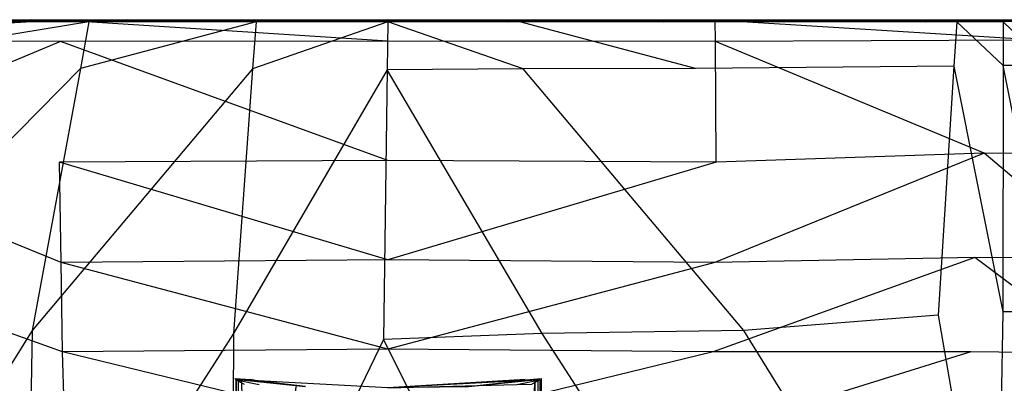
# Model space of a CAD drawing. Extents: x 0 to 0.285, y -0.31 to 0.
# Tile 11 of 14: x 0.101 to 0.216, y -0.042 to 0. Entities that reach past the tile are written whole.
import ezdxf

# ---------------------------------------------------------------- set-up
doc = ezdxf.new("R2010")
doc.units = 0
doc.layers.add('L1_URINAL_N_750700__1___REPLACE', color=7, linetype='CONTINUOUS')
doc.layers.add('L2_URINAL_N_750700__0___REPLACE', color=7, linetype='CONTINUOUS')

msp = doc.modelspace()

# ---------------------------------------------------------------- linework, layer by layer
at = {"layer": 'L1_URINAL_N_750700__1___REPLACE', "color": 8}
for points, invisible_edges in [([(0.126301, -0.041623, 0.160299), (0.126671, -0.041708, 0.161949), (0.125792, -0.094262, 0.166478), (0.126301, -0.041623, 0.160299)], 14), ([(0.125792, -0.094262, 0.166478), (0.126446, -0.041787, 0.157021), (0.126301, -0.041623, 0.160299), (0.125792, -0.094262, 0.166478)], 14), ([(0.126671, -0.041708, 0.161949), (0.126552, -0.089424, 0.170417), (0.125792, -0.094262, 0.166478), (0.126671, -0.041708, 0.161949)], 14), ([(0.126446, -0.041787, 0.157021), (0.125792, -0.094262, 0.166478), (0.125942, -0.099271, 0.162839), (0.126446, -0.041787, 0.157021)], 13), ([(0.126446, -0.041787, 0.157021), (0.125942, -0.099271, 0.162839), (0.126906, -0.104421, 0.15954), (0.126446, -0.041787, 0.157021)], 14), ([(0.128491, -0.041816, 0.161507), (0.126301, -0.041623, 0.160299), (0.12816, -0.041739, 0.16003), (0.128491, -0.041816, 0.161507)], 13), ([(0.126301, -0.041623, 0.160299), (0.128491, -0.041816, 0.161507), (0.126671, -0.041708, 0.161949), (0.126301, -0.041623, 0.160299)], 14), ([(0.12829, -0.041886, 0.157094), (0.126301, -0.041623, 0.160299), (0.126446, -0.041787, 0.157021), (0.12829, -0.041886, 0.157094)], 13), ([(0.126301, -0.041623, 0.160299), (0.12829, -0.041886, 0.157094), (0.12816, -0.041739, 0.16003), (0.126301, -0.041623, 0.160299)], 14), ([(0.129132, -0.042332, 0.154193), (0.126446, -0.041787, 0.157021), (0.127386, -0.042285, 0.153782), (0.129132, -0.042332, 0.154193)], 13), ([(0.126446, -0.041787, 0.157021), (0.129132, -0.042332, 0.154193), (0.12829, -0.041886, 0.157094), (0.126446, -0.041787, 0.157021)], 14), ([(0.126446, -0.041787, 0.157021), (0.126906, -0.104421, 0.15954), (0.127386, -0.042285, 0.153782), (0.126446, -0.041787, 0.157021)], 14), ([(0.126671, -0.041708, 0.161949), (0.12704, -0.041794, 0.163599), (0.126552, -0.089424, 0.170417), (0.126671, -0.041708, 0.161949)], 14), ([(0.12704, -0.041794, 0.163599), (0.129349, -0.085268, 0.174316), (0.126552, -0.089424, 0.170417), (0.12704, -0.041794, 0.163599)], 14), ([(0.12882, -0.041893, 0.162987), (0.126671, -0.041708, 0.161949), (0.128491, -0.041816, 0.161507), (0.12882, -0.041893, 0.162987)], 13), ([(0.126671, -0.041708, 0.161949), (0.12882, -0.041893, 0.162987), (0.12704, -0.041794, 0.163599), (0.126671, -0.041708, 0.161949)], 14), ([(0.134507, -0.042575, 0.166237), (0.12704, -0.041794, 0.163599), (0.12882, -0.041893, 0.162987), (0.134507, -0.042575, 0.166237)], 13), ([(0.12704, -0.041794, 0.163599), (0.134507, -0.042575, 0.166237), (0.133395, -0.042556, 0.16723), (0.12704, -0.041794, 0.163599)], 14), ([(0.133395, -0.042556, 0.16723), (0.129349, -0.085268, 0.174316), (0.12704, -0.041794, 0.163599), (0.133395, -0.042556, 0.16723)], 14), ([(0.128491, -0.041816, 0.161507), (0.12816, -0.041739, 0.16003), (0.144041, -0.042736, 0.157718), (0.128491, -0.041816, 0.161507)], 14), ([(0.12816, -0.041739, 0.16003), (0.12829, -0.041886, 0.157094), (0.144041, -0.042736, 0.157718), (0.12816, -0.041739, 0.16003)], 14), ([(0.144041, -0.042736, 0.157718), (0.12829, -0.041886, 0.157094), (0.129132, -0.042332, 0.154193), (0.144041, -0.042736, 0.157718)], 14), ([(0.12882, -0.041893, 0.162987), (0.128491, -0.041816, 0.161507), (0.144041, -0.042736, 0.157718), (0.12882, -0.041893, 0.162987)], 14), ([(0.134507, -0.042575, 0.166237), (0.12882, -0.041893, 0.162987), (0.144041, -0.042736, 0.157718), (0.134507, -0.042575, 0.166237)], 14), ([(0.159658, -0.041816, 0.161507), (0.144041, -0.042736, 0.157718), (0.159989, -0.041739, 0.16003), (0.159658, -0.041816, 0.161507)], 14), ([(0.159989, -0.041739, 0.16003), (0.144041, -0.042736, 0.157718), (0.159859, -0.041886, 0.157094), (0.159989, -0.041739, 0.16003)], 14), ([(0.159327, -0.041892, 0.162985), (0.144041, -0.042736, 0.157718), (0.159658, -0.041816, 0.161507), (0.159327, -0.041892, 0.162985)], 14), ([(0.144041, -0.042736, 0.157718), (0.159017, -0.042332, 0.154193), (0.159859, -0.041886, 0.157094), (0.144041, -0.042736, 0.157718)], 14), ([(0.153037, -0.042614, 0.166343), (0.144041, -0.042736, 0.157718), (0.159327, -0.041892, 0.162985), (0.153037, -0.042614, 0.166343)], 14), ([(0.161103, -0.041794, 0.163599), (0.153037, -0.042614, 0.166343), (0.159327, -0.041892, 0.162985), (0.161103, -0.041794, 0.163599)], 13), ([(0.153037, -0.042614, 0.166343), (0.161103, -0.041794, 0.163599), (0.154086, -0.042599, 0.167349), (0.153037, -0.042614, 0.166343)], 14), ([(0.161103, -0.041794, 0.163599), (0.158794, -0.085268, 0.174316), (0.154086, -0.042599, 0.167349), (0.161103, -0.041794, 0.163599)], 14), ([(0.161103, -0.041794, 0.163599), (0.161591, -0.089424, 0.170417), (0.158794, -0.085268, 0.174316), (0.161103, -0.041794, 0.163599)], 14), ([(0.161697, -0.041787, 0.157021), (0.159017, -0.042332, 0.154193), (0.160756, -0.042285, 0.153782), (0.161697, -0.041787, 0.157021)], 13), ([(0.159017, -0.042332, 0.154193), (0.161697, -0.041787, 0.157021), (0.159859, -0.041886, 0.157094), (0.159017, -0.042332, 0.154193)], 14), ([(0.161472, -0.041708, 0.161949), (0.159327, -0.041892, 0.162985), (0.159658, -0.041816, 0.161507), (0.161472, -0.041708, 0.161949)], 13), ([(0.159327, -0.041892, 0.162985), (0.161472, -0.041708, 0.161949), (0.161103, -0.041794, 0.163599), (0.159327, -0.041892, 0.162985)], 14), ([(0.161842, -0.041623, 0.160299), (0.159658, -0.041816, 0.161507), (0.159989, -0.041739, 0.16003), (0.161842, -0.041623, 0.160299)], 13), ([(0.159658, -0.041816, 0.161507), (0.161842, -0.041623, 0.160299), (0.161472, -0.041708, 0.161949), (0.159658, -0.041816, 0.161507)], 14), ([(0.161842, -0.041623, 0.160299), (0.159859, -0.041886, 0.157094), (0.161697, -0.041787, 0.157021), (0.161842, -0.041623, 0.160299)], 13), ([(0.159859, -0.041886, 0.157094), (0.161842, -0.041623, 0.160299), (0.159989, -0.041739, 0.16003), (0.159859, -0.041886, 0.157094)], 14), ([(0.161697, -0.041787, 0.157021), (0.160756, -0.042285, 0.153782), (0.161236, -0.104421, 0.15954), (0.161697, -0.041787, 0.157021)], 14), ([(0.161472, -0.041708, 0.161949), (0.161591, -0.089424, 0.170417), (0.161103, -0.041794, 0.163599), (0.161472, -0.041708, 0.161949)], 14), ([(0.161697, -0.041787, 0.157021), (0.161236, -0.104421, 0.15954), (0.162201, -0.099271, 0.162839), (0.161697, -0.041787, 0.157021)], 14), ([(0.161842, -0.041623, 0.160299), (0.16235, -0.094262, 0.166478), (0.161472, -0.041708, 0.161949), (0.161842, -0.041623, 0.160299)], 14), ([(0.161472, -0.041708, 0.161949), (0.16235, -0.094262, 0.166478), (0.161591, -0.089424, 0.170417), (0.161472, -0.041708, 0.161949)], 14), ([(0.161697, -0.041787, 0.157021), (0.16235, -0.094262, 0.166478), (0.161842, -0.041623, 0.160299), (0.161697, -0.041787, 0.157021)], 14), ([(0.16235, -0.094262, 0.166478), (0.161697, -0.041787, 0.157021), (0.162201, -0.099271, 0.162839), (0.16235, -0.094262, 0.166478)], 13)]:
    msp.add_3dface(points, dxfattribs=dict(at, invisible_edges=invisible_edges))
at = {"layer": 'L2_URINAL_N_750700__0___REPLACE', "color": 8}
for points, invisible_edges in [([(0.010199, -0.000038, 0.376673), (0.142888, -0.00012, 0.265393), (0.005007, -0.000117, 0.271417), (0.010199, -0.000038, 0.376673)], 14), ([(0.005007, -0.000117, 0.271417), (0.142888, -0.00012, 0.265393), (0.010794, -0.000163, 0.195342), (0.005007, -0.000117, 0.271417)], 14), ([(0.010862, -0.000013, 0.410638), (0.142888, -0.00012, 0.265393), (0.010199, -0.000038, 0.376673), (0.010862, -0.000013, 0.410638)], 14), ([(0.142888, -0.00012, 0.265393), (0.024765, -0.00019, 0.14093), (0.010794, -0.000163, 0.195342), (0.142888, -0.00012, 0.265393)], 14), ([(0.015707, -0.000001, 0.43407), (0.142888, -0.00012, 0.265393), (0.010862, -0.000013, 0.410638), (0.015707, -0.000001, 0.43407)], 14), ([(0.019573, -0.000001, 0.447984), (0.142888, -0.00012, 0.265393), (0.015707, -0.000001, 0.43407), (0.019573, -0.000001, 0.447984)], 14), ([(0.026556, -0.00001, 0.465235), (0.142888, -0.00012, 0.265393), (0.019573, -0.000001, 0.447984), (0.026556, -0.00001, 0.465235)], 14), ([(0.142888, -0.00012, 0.265393), (0.039562, -0.000206, 0.10369), (0.024765, -0.00019, 0.14093), (0.142888, -0.00012, 0.265393)], 14), ([(0.036668, -0.000024, 0.479477), (0.142888, -0.00012, 0.265393), (0.026556, -0.00001, 0.465235), (0.036668, -0.000024, 0.479477)], 14), ([(0.043246, -0.000031, 0.485294), (0.142888, -0.00012, 0.265393), (0.036668, -0.000024, 0.479477), (0.043246, -0.000031, 0.485294)], 14), ([(0.142888, -0.00012, 0.265393), (0.060599, -0.00022, 0.069775), (0.039562, -0.000206, 0.10369), (0.142888, -0.00012, 0.265393)], 14), ([(0.051145, -0.000036, 0.490249), (0.142888, -0.00012, 0.265393), (0.043246, -0.000031, 0.485294), (0.051145, -0.000036, 0.490249)], 14), ([(0.06013, -0.000039, 0.494312), (0.142888, -0.00012, 0.265393), (0.051145, -0.000036, 0.490249), (0.06013, -0.000039, 0.494312)], 14), ([(0.069366, -0.00004, 0.497611), (0.142888, -0.00012, 0.265393), (0.06013, -0.000039, 0.494312), (0.069366, -0.00004, 0.497611)], 14), ([(0.142888, -0.00012, 0.265393), (0.071597, -0.000226, 0.053169), (0.060599, -0.00022, 0.069775), (0.142888, -0.00012, 0.265393)], 14), ([(0.106082, -0.000038, 0.510862), (0.067938, -0.000038, 0.502289), (0.068982, -0.002368, 0.50253), (0.106082, -0.000038, 0.510862)], 14), ([(0.067938, -0.000038, 0.502289), (0.106811, -0.00004, 0.506027), (0.069366, -0.00004, 0.497611), (0.067938, -0.000038, 0.502289)], 13), ([(0.106811, -0.00004, 0.506027), (0.067938, -0.000038, 0.502289), (0.106082, -0.000038, 0.510862), (0.106811, -0.00004, 0.506027)], 14), ([(0.106082, -0.000038, 0.510862), (0.068982, -0.002368, 0.50253), (0.106063, -0.002528, 0.510901), (0.106082, -0.000038, 0.510862)], 14), ([(0.106811, -0.00004, 0.506027), (0.142888, -0.00012, 0.265393), (0.069366, -0.00004, 0.497611), (0.106811, -0.00004, 0.506027)], 14), ([(0.142888, -0.00012, 0.265393), (0.076663, -0.000229, 0.046376), (0.071597, -0.000226, 0.053169), (0.142888, -0.00012, 0.265393)], 14), ([(0.142888, -0.00012, 0.265393), (0.081705, -0.000232, 0.040124), (0.076663, -0.000229, 0.046376), (0.142888, -0.00012, 0.265393)], 14), ([(0.112049, -0.000243, 0.013712), (0.078047, -0.000233, 0.036777), (0.081705, -0.000232, 0.040124), (0.112049, -0.000243, 0.013712)], 14), ([(0.109362, -0.000245, 0.00952), (0.078374, -0.005376, 0.037164), (0.078047, -0.000233, 0.036777), (0.109362, -0.000245, 0.00952)], 14), ([(0.078047, -0.000233, 0.036777), (0.112049, -0.000243, 0.013712), (0.109362, -0.000245, 0.00952), (0.078047, -0.000233, 0.036777)], 13), ([(0.109362, -0.000245, 0.00952), (0.108365, -0.005652, 0.01089), (0.078374, -0.005376, 0.037164), (0.109362, -0.000245, 0.00952)], 14), ([(0.142888, -0.00012, 0.265393), (0.112049, -0.000243, 0.013712), (0.081705, -0.000232, 0.040124), (0.142888, -0.00012, 0.265393)], 14), ([(0.144071, -0.002496, 0.513377), (0.106082, -0.000038, 0.510862), (0.106063, -0.002528, 0.510901), (0.144071, -0.002496, 0.513377)], 14), ([(0.144071, -0.000036, 0.513272), (0.106082, -0.000038, 0.510862), (0.144071, -0.002496, 0.513377), (0.144071, -0.000036, 0.513272)], 14), ([(0.144071, -0.000038, 0.508391), (0.106082, -0.000038, 0.510862), (0.144071, -0.000036, 0.513272), (0.144071, -0.000038, 0.508391)], 14), ([(0.106082, -0.000038, 0.510862), (0.144071, -0.000038, 0.508391), (0.106811, -0.00004, 0.506027), (0.106082, -0.000038, 0.510862)], 13), ([(0.144071, -0.000038, 0.508391), (0.142888, -0.00012, 0.265393), (0.106811, -0.00004, 0.506027), (0.144071, -0.000038, 0.508391)], 14), ([(0.128756, -0.000248, 0.001807), (0.108365, -0.005652, 0.01089), (0.109362, -0.000245, 0.00952), (0.128756, -0.000248, 0.001807)], 14), ([(0.128756, -0.000248, 0.001807), (0.128363, -0.005709, 0.002826), (0.108365, -0.005652, 0.01089), (0.128756, -0.000248, 0.001807)], 14), ([(0.130024, -0.000246, 0.006564), (0.109362, -0.000245, 0.00952), (0.112049, -0.000243, 0.013712), (0.130024, -0.000246, 0.006564)], 14), ([(0.109362, -0.000245, 0.00952), (0.130024, -0.000246, 0.006564), (0.128756, -0.000248, 0.001807), (0.109362, -0.000245, 0.00952)], 13), ([(0.142888, -0.00012, 0.265393), (0.130024, -0.000246, 0.006564), (0.112049, -0.000243, 0.013712), (0.142888, -0.00012, 0.265393)], 14), ([(0.144071, -0.000249), (0.128363, -0.005709, 0.002826), (0.128756, -0.000248, 0.001807), (0.144071, -0.000249)], 14), ([(0.144071, -0.000249), (0.143992, -0.005812, 0.00049), (0.128363, -0.005709, 0.002826), (0.144071, -0.000249)], 14), ([(0.128756, -0.000248, 0.001807), (0.144071, -0.000246, 0.004906), (0.144071, -0.000249), (0.128756, -0.000248, 0.001807)], 13), ([(0.144071, -0.000246, 0.004906), (0.128756, -0.000248, 0.001807), (0.130024, -0.000246, 0.006564), (0.144071, -0.000246, 0.004906)], 14), ([(0.142888, -0.00012, 0.265393), (0.144071, -0.000246, 0.004906), (0.130024, -0.000246, 0.006564), (0.142888, -0.00012, 0.265393)], 14), ([(0.26857, -0.000001, 0.447984), (0.272436, -0.000001, 0.43407), (0.142888, -0.00012, 0.265393), (0.26857, -0.000001, 0.447984)], 14), ([(0.261587, -0.00001, 0.465235), (0.26857, -0.000001, 0.447984), (0.142888, -0.00012, 0.265393), (0.261587, -0.00001, 0.465235)], 14), ([(0.272436, -0.000001, 0.43407), (0.277281, -0.000013, 0.410638), (0.142888, -0.00012, 0.265393), (0.272436, -0.000001, 0.43407)], 14), ([(0.251474, -0.000024, 0.479477), (0.261587, -0.00001, 0.465235), (0.142888, -0.00012, 0.265393), (0.251474, -0.000024, 0.479477)], 14), ([(0.277281, -0.000013, 0.410638), (0.277943, -0.000038, 0.376744), (0.142888, -0.00012, 0.265393), (0.277281, -0.000013, 0.410638)], 14), ([(0.244897, -0.000031, 0.485294), (0.251474, -0.000024, 0.479477), (0.142888, -0.00012, 0.265393), (0.244897, -0.000031, 0.485294)], 14), ([(0.236997, -0.000036, 0.490249), (0.244897, -0.000031, 0.485294), (0.142888, -0.00012, 0.265393), (0.236997, -0.000036, 0.490249)], 14), ([(0.228013, -0.000039, 0.494312), (0.236997, -0.000036, 0.490249), (0.142888, -0.00012, 0.265393), (0.228013, -0.000039, 0.494312)], 14), ([(0.277943, -0.000038, 0.376744), (0.279998, -0.000117, 0.271488), (0.142888, -0.00012, 0.265393), (0.277943, -0.000038, 0.376744)], 14), ([(0.144071, -0.000038, 0.508391), (0.181332, -0.00004, 0.506027), (0.142888, -0.00012, 0.265393), (0.144071, -0.000038, 0.508391)], 14), ([(0.218777, -0.00004, 0.497611), (0.228013, -0.000039, 0.494312), (0.142888, -0.00012, 0.265393), (0.218777, -0.00004, 0.497611)], 14), ([(0.181332, -0.00004, 0.506027), (0.218777, -0.00004, 0.497611), (0.142888, -0.00012, 0.265393), (0.181332, -0.00004, 0.506027)], 14), ([(0.279998, -0.000117, 0.271488), (0.274206, -0.000163, 0.195342), (0.142888, -0.00012, 0.265393), (0.279998, -0.000117, 0.271488)], 14), ([(0.142888, -0.00012, 0.265393), (0.206437, -0.000232, 0.040124), (0.176093, -0.000243, 0.013712), (0.142888, -0.00012, 0.265393)], 14), ([(0.142888, -0.00012, 0.265393), (0.245377, -0.000206, 0.103535), (0.227452, -0.00022, 0.069636), (0.142888, -0.00012, 0.265393)], 14), ([(0.142888, -0.00012, 0.265393), (0.158119, -0.000246, 0.006564), (0.144071, -0.000246, 0.004906), (0.142888, -0.00012, 0.265393)], 14), ([(0.142888, -0.00012, 0.265393), (0.274206, -0.000163, 0.195342), (0.260235, -0.00019, 0.14093), (0.142888, -0.00012, 0.265393)], 14), ([(0.142888, -0.00012, 0.265393), (0.216545, -0.000226, 0.053169), (0.21148, -0.000229, 0.046376), (0.142888, -0.00012, 0.265393)], 14), ([(0.142888, -0.00012, 0.265393), (0.260235, -0.00019, 0.14093), (0.245377, -0.000206, 0.103535), (0.142888, -0.00012, 0.265393)], 14), ([(0.142888, -0.00012, 0.265393), (0.21148, -0.000229, 0.046376), (0.206437, -0.000232, 0.040124), (0.142888, -0.00012, 0.265393)], 14), ([(0.142888, -0.00012, 0.265393), (0.176093, -0.000243, 0.013712), (0.158119, -0.000246, 0.006564), (0.142888, -0.00012, 0.265393)], 14), ([(0.142888, -0.00012, 0.265393), (0.227452, -0.00022, 0.069636), (0.216545, -0.000226, 0.053169), (0.142888, -0.00012, 0.265393)], 14), ([(0.159778, -0.00571, 0.002825), (0.143992, -0.005812, 0.00049), (0.144071, -0.000249), (0.159778, -0.00571, 0.002825)], 14), ([(0.182061, -0.000038, 0.510862), (0.144071, -0.000036, 0.513272), (0.144071, -0.002496, 0.513377), (0.182061, -0.000038, 0.510862)], 14), ([(0.182061, -0.000038, 0.510862), (0.144071, -0.000038, 0.508391), (0.144071, -0.000036, 0.513272), (0.182061, -0.000038, 0.510862)], 14), ([(0.182079, -0.002528, 0.510901), (0.182061, -0.000038, 0.510862), (0.144071, -0.002496, 0.513377), (0.182079, -0.002528, 0.510901)], 14), ([(0.144071, -0.000038, 0.508391), (0.182061, -0.000038, 0.510862), (0.181332, -0.00004, 0.506027), (0.144071, -0.000038, 0.508391)], 13), ([(0.144071, -0.000246, 0.004906), (0.159386, -0.000248, 0.001807), (0.144071, -0.000249), (0.144071, -0.000246, 0.004906)], 13), ([(0.159386, -0.000248, 0.001807), (0.144071, -0.000246, 0.004906), (0.158119, -0.000246, 0.006564), (0.159386, -0.000248, 0.001807)], 14), ([(0.159778, -0.00571, 0.002825), (0.144071, -0.000249), (0.159386, -0.000248, 0.001807), (0.159778, -0.00571, 0.002825)], 14), ([(0.17878, -0.000245, 0.00952), (0.158119, -0.000246, 0.006564), (0.176093, -0.000243, 0.013712), (0.17878, -0.000245, 0.00952)], 14), ([(0.158119, -0.000246, 0.006564), (0.17878, -0.000245, 0.00952), (0.159386, -0.000248, 0.001807), (0.158119, -0.000246, 0.006564)], 13), ([(0.179776, -0.005653, 0.010889), (0.159386, -0.000248, 0.001807), (0.17878, -0.000245, 0.00952), (0.179776, -0.005653, 0.010889)], 14), ([(0.179776, -0.005653, 0.010889), (0.159778, -0.00571, 0.002825), (0.159386, -0.000248, 0.001807), (0.179776, -0.005653, 0.010889)], 14), ([(0.210095, -0.000233, 0.036777), (0.176093, -0.000243, 0.013712), (0.206437, -0.000232, 0.040124), (0.210095, -0.000233, 0.036777)], 14), ([(0.176093, -0.000243, 0.013712), (0.210095, -0.000233, 0.036777), (0.17878, -0.000245, 0.00952), (0.176093, -0.000243, 0.013712)], 13), ([(0.210095, -0.000233, 0.036777), (0.209768, -0.005376, 0.037164), (0.17878, -0.000245, 0.00952), (0.210095, -0.000233, 0.036777)], 14), ([(0.209768, -0.005376, 0.037164), (0.179776, -0.005653, 0.010889), (0.17878, -0.000245, 0.00952), (0.209768, -0.005376, 0.037164)], 14), ([(0.181332, -0.00004, 0.506027), (0.220205, -0.000038, 0.502289), (0.218777, -0.00004, 0.497611), (0.181332, -0.00004, 0.506027)], 13), ([(0.220205, -0.000038, 0.502289), (0.181332, -0.00004, 0.506027), (0.182061, -0.000038, 0.510862), (0.220205, -0.000038, 0.502289)], 14), ([(0.219161, -0.002368, 0.50253), (0.182061, -0.000038, 0.510862), (0.182079, -0.002528, 0.510901), (0.219161, -0.002368, 0.50253)], 14), ([(0.220205, -0.000038, 0.502289), (0.182061, -0.000038, 0.510862), (0.219161, -0.002368, 0.50253), (0.220205, -0.000038, 0.502289)], 14), ([(0.215468, -0.000231, 0.043438), (0.206437, -0.000232, 0.040124), (0.21148, -0.000229, 0.046376), (0.215468, -0.000231, 0.043438)], 14), ([(0.206437, -0.000232, 0.040124), (0.215468, -0.000231, 0.043438), (0.210095, -0.000233, 0.036777), (0.206437, -0.000232, 0.040124)], 13), ([(0.210095, -0.000233, 0.036777), (0.215466, -0.005316, 0.044172), (0.209768, -0.005376, 0.037164), (0.210095, -0.000233, 0.036777)], 14), ([(0.215468, -0.000231, 0.043438), (0.215466, -0.005316, 0.044172), (0.210095, -0.000233, 0.036777), (0.215468, -0.000231, 0.043438)], 14), ([(0.22067, -0.000228, 0.050415), (0.21148, -0.000229, 0.046376), (0.216545, -0.000226, 0.053169), (0.22067, -0.000228, 0.050415)], 14), ([(0.21148, -0.000229, 0.046376), (0.22067, -0.000228, 0.050415), (0.215468, -0.000231, 0.043438), (0.21148, -0.000229, 0.046376)], 13), ([(0.215468, -0.000231, 0.043438), (0.220743, -0.005306, 0.05125), (0.215466, -0.005316, 0.044172), (0.215468, -0.000231, 0.043438)], 13), ([(0.220743, -0.005306, 0.05125), (0.215468, -0.000231, 0.043438), (0.22067, -0.000228, 0.050415), (0.220743, -0.005306, 0.05125)], 14), ([(0.106063, -0.002528, 0.510901), (0.068982, -0.002368, 0.50253), (0.074849, -0.01547, 0.503887), (0.106063, -0.002528, 0.510901)], 14), ([(0.106063, -0.002528, 0.510901), (0.074849, -0.01547, 0.503887), (0.10596, -0.016534, 0.511123), (0.106063, -0.002528, 0.510901)], 14), ([(0.144071, -0.016329, 0.513969), (0.106063, -0.002528, 0.510901), (0.10596, -0.016534, 0.511123), (0.144071, -0.016329, 0.513969)], 14), ([(0.144071, -0.002496, 0.513377), (0.106063, -0.002528, 0.510901), (0.144071, -0.016329, 0.513969), (0.144071, -0.002496, 0.513377)], 14), ([(0.182079, -0.002528, 0.510901), (0.144071, -0.002496, 0.513377), (0.144071, -0.016329, 0.513969), (0.182079, -0.002528, 0.510901)], 14), ([(0.182182, -0.016534, 0.511123), (0.182079, -0.002528, 0.510901), (0.144071, -0.016329, 0.513969), (0.182182, -0.016534, 0.511123)], 14), ([(0.219161, -0.002368, 0.50253), (0.182079, -0.002528, 0.510901), (0.213294, -0.01547, 0.503887), (0.219161, -0.002368, 0.50253)], 14), ([(0.213294, -0.01547, 0.503887), (0.182079, -0.002528, 0.510901), (0.182182, -0.016534, 0.511123), (0.213294, -0.01547, 0.503887)], 14), ([(0.228268, -0.01563, 0.49835), (0.219161, -0.002368, 0.50253), (0.213294, -0.01547, 0.503887), (0.228268, -0.01563, 0.49835)], 14), ([(0.108365, -0.005652, 0.01089), (0.080214, -0.034291, 0.039338), (0.078374, -0.005376, 0.037164), (0.108365, -0.005652, 0.01089)], 14), ([(0.108365, -0.005652, 0.01089), (0.102756, -0.036058, 0.018596), (0.080214, -0.034291, 0.039338), (0.108365, -0.005652, 0.01089)], 14), ([(0.128363, -0.005709, 0.002826), (0.102756, -0.036058, 0.018596), (0.108365, -0.005652, 0.01089), (0.128363, -0.005709, 0.002826)], 14), ([(0.128363, -0.005709, 0.002826), (0.126149, -0.03642, 0.008552), (0.102756, -0.036058, 0.018596), (0.128363, -0.005709, 0.002826)], 14), ([(0.143992, -0.005812, 0.00049), (0.126149, -0.03642, 0.008552), (0.128363, -0.005709, 0.002826), (0.143992, -0.005812, 0.00049)], 14), ([(0.161978, -0.036421, 0.008549), (0.143992, -0.005812, 0.00049), (0.159778, -0.00571, 0.002825), (0.161978, -0.036421, 0.008549)], 14), ([(0.185375, -0.036061, 0.018586), (0.159778, -0.00571, 0.002825), (0.179776, -0.005653, 0.010889), (0.185375, -0.036061, 0.018586)], 14), ([(0.185375, -0.036061, 0.018586), (0.161978, -0.036421, 0.008549), (0.159778, -0.00571, 0.002825), (0.185375, -0.036061, 0.018586)], 14), ([(0.209768, -0.005376, 0.037164), (0.207928, -0.034291, 0.039338), (0.179776, -0.005653, 0.010889), (0.209768, -0.005376, 0.037164)], 14), ([(0.207928, -0.034291, 0.039338), (0.185375, -0.036061, 0.018586), (0.179776, -0.005653, 0.010889), (0.207928, -0.034291, 0.039338)], 14), ([(0.209768, -0.005376, 0.037164), (0.215455, -0.033913, 0.0483), (0.207928, -0.034291, 0.039338), (0.209768, -0.005376, 0.037164)], 14), ([(0.215466, -0.005316, 0.044172), (0.215455, -0.033913, 0.0483), (0.209768, -0.005376, 0.037164), (0.215466, -0.005316, 0.044172)], 14), ([(0.215466, -0.005316, 0.044172), (0.221152, -0.03386, 0.055943), (0.215455, -0.033913, 0.0483), (0.215466, -0.005316, 0.044172)], 13), ([(0.221152, -0.03386, 0.055943), (0.215466, -0.005316, 0.044172), (0.220743, -0.005306, 0.05125), (0.221152, -0.03386, 0.055943)], 14), ([(0.143992, -0.005812, 0.00049), (0.143543, -0.037097, 0.003248), (0.126149, -0.03642, 0.008552), (0.143992, -0.005812, 0.00049)], 14), ([(0.161978, -0.036421, 0.008549), (0.143543, -0.037097, 0.003248), (0.143992, -0.005812, 0.00049), (0.161978, -0.036421, 0.008549)], 14), ([(0.10614, -0.028171, 0.511235), (0.10596, -0.016534, 0.511123), (0.074849, -0.01547, 0.503887), (0.10614, -0.028171, 0.511235)], 14), ([(0.10614, -0.028171, 0.511235), (0.074849, -0.01547, 0.503887), (0.075961, -0.027614, 0.503861), (0.10614, -0.028171, 0.511235)], 14), ([(0.213294, -0.01547, 0.503887), (0.182003, -0.028171, 0.511235), (0.212182, -0.027614, 0.503861), (0.213294, -0.01547, 0.503887)], 14), ([(0.213294, -0.01547, 0.503887), (0.182182, -0.016534, 0.511123), (0.182003, -0.028171, 0.511235), (0.213294, -0.01547, 0.503887)], 14), ([(0.227626, -0.027683, 0.497983), (0.213294, -0.01547, 0.503887), (0.212182, -0.027614, 0.503861), (0.227626, -0.027683, 0.497983)], 14), ([(0.228268, -0.01563, 0.49835), (0.213294, -0.01547, 0.503887), (0.227626, -0.027683, 0.497983), (0.228268, -0.01563, 0.49835)], 14), ([(0.144071, -0.016329, 0.513969), (0.10596, -0.016534, 0.511123), (0.144071, -0.02787, 0.514345), (0.144071, -0.016329, 0.513969)], 14), ([(0.144071, -0.02787, 0.514345), (0.10596, -0.016534, 0.511123), (0.10614, -0.028171, 0.511235), (0.144071, -0.02787, 0.514345)], 14), ([(0.182182, -0.016534, 0.511123), (0.144071, -0.016329, 0.513969), (0.144071, -0.02787, 0.514345), (0.182182, -0.016534, 0.511123)], 14), ([(0.182182, -0.016534, 0.511123), (0.144071, -0.02787, 0.514345), (0.182003, -0.028171, 0.511235), (0.182182, -0.016534, 0.511123)], 14), ([(0.106312, -0.038556, 0.511326), (0.10614, -0.028171, 0.511235), (0.075961, -0.027614, 0.503861), (0.106312, -0.038556, 0.511326)], 14), ([(0.106312, -0.038556, 0.511326), (0.075961, -0.027614, 0.503861), (0.076422, -0.038525, 0.50357), (0.106312, -0.038556, 0.511326)], 14), ([(0.144071, -0.02787, 0.514345), (0.10614, -0.028171, 0.511235), (0.144071, -0.038221, 0.514674), (0.144071, -0.02787, 0.514345)], 14), ([(0.144071, -0.038221, 0.514674), (0.10614, -0.028171, 0.511235), (0.106312, -0.038556, 0.511326), (0.144071, -0.038221, 0.514674)], 14), ([(0.182003, -0.028171, 0.511235), (0.144071, -0.02787, 0.514345), (0.144071, -0.038221, 0.514674), (0.182003, -0.028171, 0.511235)], 14), ([(0.182003, -0.028171, 0.511235), (0.144071, -0.038221, 0.514674), (0.181831, -0.038556, 0.511326), (0.182003, -0.028171, 0.511235)], 14), ([(0.212182, -0.027614, 0.503861), (0.181831, -0.038556, 0.511326), (0.21172, -0.038525, 0.50357), (0.212182, -0.027614, 0.503861)], 14), ([(0.212182, -0.027614, 0.503861), (0.182003, -0.028171, 0.511235), (0.181831, -0.038556, 0.511326), (0.212182, -0.027614, 0.503861)], 14), ([(0.227073, -0.038783, 0.497599), (0.212182, -0.027614, 0.503861), (0.21172, -0.038525, 0.50357), (0.227073, -0.038783, 0.497599)], 14), ([(0.227626, -0.027683, 0.497983), (0.212182, -0.027614, 0.503861), (0.227073, -0.038783, 0.497599), (0.227626, -0.027683, 0.497983)], 14), ([(0.215455, -0.033913, 0.0483), (0.214716, -0.073082, 0.05832), (0.207928, -0.034291, 0.039338), (0.215455, -0.033913, 0.0483)], 14), ([(0.214716, -0.073082, 0.05832), (0.221152, -0.03386, 0.055943), (0.220106, -0.075338, 0.066197), (0.214716, -0.073082, 0.05832)], 13), ([(0.221152, -0.03386, 0.055943), (0.214716, -0.073082, 0.05832), (0.215455, -0.033913, 0.0483), (0.221152, -0.03386, 0.055943)], 14), ([(0.102756, -0.036058, 0.018596), (0.080131, -0.072435, 0.050729), (0.080214, -0.034291, 0.039338), (0.102756, -0.036058, 0.018596)], 14), ([(0.208011, -0.072435, 0.050729), (0.185375, -0.036061, 0.018586), (0.207928, -0.034291, 0.039338), (0.208011, -0.072435, 0.050729)], 14), ([(0.207928, -0.034291, 0.039338), (0.214716, -0.073082, 0.05832), (0.208011, -0.072435, 0.050729), (0.207928, -0.034291, 0.039338)], 14), ([(0.102756, -0.036058, 0.018596), (0.102158, -0.073601, 0.03095), (0.080131, -0.072435, 0.050729), (0.102756, -0.036058, 0.018596)], 14), ([(0.126149, -0.03642, 0.008552), (0.102158, -0.073601, 0.03095), (0.102756, -0.036058, 0.018596), (0.126149, -0.03642, 0.008552)], 14), ([(0.126149, -0.03642, 0.008552), (0.125996, -0.073693, 0.020834), (0.102158, -0.073601, 0.03095), (0.126149, -0.03642, 0.008552)], 14), ([(0.143543, -0.037097, 0.003248), (0.125996, -0.073693, 0.020834), (0.126149, -0.03642, 0.008552), (0.143543, -0.037097, 0.003248)], 14), ([(0.16208, -0.0737, 0.020812), (0.143543, -0.037097, 0.003248), (0.161978, -0.036421, 0.008549), (0.16208, -0.0737, 0.020812)], 14), ([(0.185977, -0.073602, 0.030944), (0.161978, -0.036421, 0.008549), (0.185375, -0.036061, 0.018586), (0.185977, -0.073602, 0.030944)], 14), ([(0.185977, -0.073602, 0.030944), (0.16208, -0.0737, 0.020812), (0.161978, -0.036421, 0.008549), (0.185977, -0.073602, 0.030944)], 14), ([(0.208011, -0.072435, 0.050729), (0.185977, -0.073602, 0.030944), (0.185375, -0.036061, 0.018586), (0.208011, -0.072435, 0.050729)], 14), ([(0.144537, -0.07422, 0.015175), (0.125996, -0.073693, 0.020834), (0.143543, -0.037097, 0.003248), (0.144537, -0.07422, 0.015175)], 14), ([(0.16208, -0.0737, 0.020812), (0.144537, -0.07422, 0.015175), (0.143543, -0.037097, 0.003248), (0.16208, -0.0737, 0.020812)], 14), ([(0.10657, -0.04792, 0.511338), (0.106312, -0.038556, 0.511326), (0.076422, -0.038525, 0.50357), (0.10657, -0.04792, 0.511338)], 14), ([(0.10657, -0.04792, 0.511338), (0.076422, -0.038525, 0.50357), (0.076991, -0.048727, 0.503345), (0.10657, -0.04792, 0.511338)], 14), ([(0.144071, -0.038221, 0.514674), (0.106312, -0.038556, 0.511326), (0.144071, -0.047716, 0.514896), (0.144071, -0.038221, 0.514674)], 14), ([(0.144071, -0.047716, 0.514896), (0.106312, -0.038556, 0.511326), (0.10657, -0.04792, 0.511338), (0.144071, -0.047716, 0.514896)], 14), ([(0.181831, -0.038556, 0.511326), (0.144071, -0.038221, 0.514674), (0.144071, -0.047716, 0.514896), (0.181831, -0.038556, 0.511326)], 14), ([(0.181831, -0.038556, 0.511326), (0.144071, -0.047716, 0.514896), (0.181572, -0.04792, 0.511338), (0.181831, -0.038556, 0.511326)], 14), ([(0.21172, -0.038525, 0.50357), (0.181572, -0.04792, 0.511338), (0.211152, -0.048727, 0.503345), (0.21172, -0.038525, 0.50357)], 14), ([(0.21172, -0.038525, 0.50357), (0.181831, -0.038556, 0.511326), (0.181572, -0.04792, 0.511338), (0.21172, -0.038525, 0.50357)], 14), ([(0.227073, -0.038783, 0.497599), (0.21172, -0.038525, 0.50357), (0.211152, -0.048727, 0.503345), (0.227073, -0.038783, 0.497599)], 14), ([(0.227073, -0.038783, 0.497599), (0.211152, -0.048727, 0.503345), (0.226371, -0.049145, 0.497345), (0.227073, -0.038783, 0.497599)], 14)]:
    msp.add_3dface(points, dxfattribs=dict(at, invisible_edges=invisible_edges))

doc.saveas('drawing.dxf')
